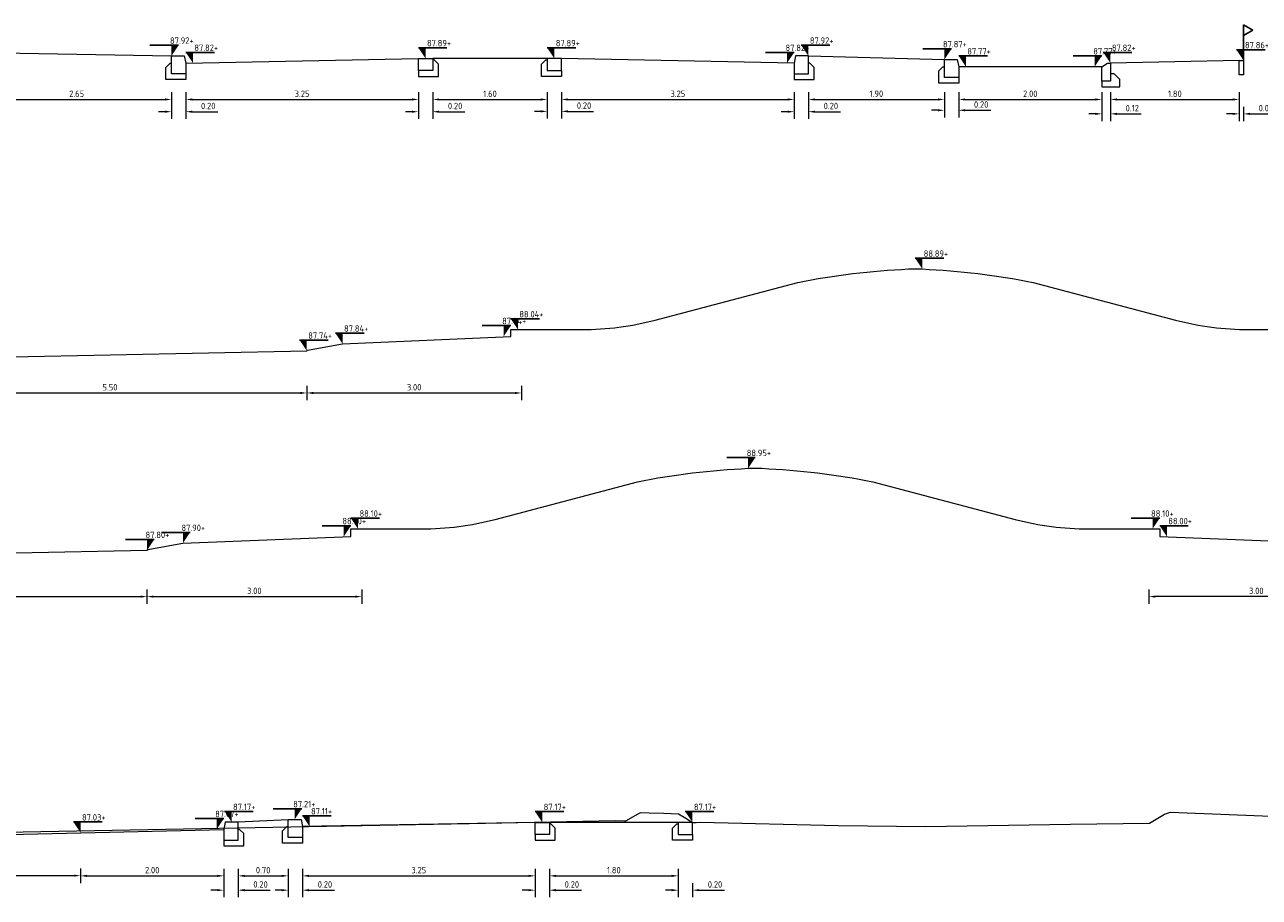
# Model space of a CAD drawing. Header units: metres. Extents: x 195696 to 514079, y 327475 to 328989.
# Tile 244 of 256: x 196697 to 196714, y 327535 to 327547. Entities that reach past the tile are written whole.
import ezdxf

# ---------------------------------------------------------------- set-up
doc = ezdxf.new("R2010")
doc.units = ezdxf.units.M
for name, color, linetype, lineweight in [('B-WE-OG-HOOGTELIJN-O', 252, 'Continuous', 18), ('B-WE-RI-M', 6, 'Continuous', 18), ('N-WE-RI-M', 6, 'Continuous', 18), ('X-XX-AL-CONSTRUCTIELIJN-GD', 7, 'Continuous', 25), ('X-XX-AL-DETAIL1-G', 7, 'Continuous', 18), ('X-XX-AL-PEILMAAT-SD', 7, 'Continuous', 25)]:
    doc.layers.add(name, color=color, linetype=linetype, lineweight=lineweight)
doc.styles.add('NLCS-ISO', font='NLCS-ISO.ttf')
doc.styles.add('NLCS-ISO-M50-T18', font='NLCS-ISO.ttf', dxfattribs={"height": 0.09})
doc.dimstyles.new('NLCS-M50-T18-PIJL_L2_H2', dxfattribs={"dimscale": 0.05, "dimtxt": 2.5, "dimasz": 1.8, "dimexe": 2, "dimexo": 2, "dimgap": 0.7, "dimtad": 1, "dimzin": 0, "dimdsep": 46, "dimtxsty": 'NLCS-ISO-M50-T18', "dimcen": 0, "dimdle": 2, "dimclrd": 256, "dimclre": 256, "dimclrt": 7, "dimazin": 0, "dimtfac": 1, "dimtdec": 3, "dimtofl": 0, "dimtmove": 0, "dimatfit": 3, "dimfxl": 2, "dimfxlon": 1, "dimtfillclr": 256, "dimtolj": 1, "dimtzin": 0, "dimlwd": -1, "dimlwe": -1, "dimarcsym": 0})

# ---------------------------------------------------------------- blocks, each defined once
blk = doc.blocks.new('*U424')
at = {"layer": 'X-XX-AL-DETAIL1-G'}
blk.add_lwpolyline([(-0.2, -0.1), (-0.2, -0.25), (0, -0.25), (0, 0), (-0.18, 0)], close=True, dxfattribs=at)
blk.add_lwpolyline([(-0.2, -0.25), (-0.2, -0.33), (0.08, -0.33), (0.08, -0.16), (0.02, -0.1), (0, -0.1)], dxfattribs=at)
blk = doc.blocks.new('*U63')
at = {"xscale": -1, "rotation": 6.67010446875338e-08}
blk.add_blockref('*U424', (-0.4, 0.09), dxfattribs=at)
blk = doc.blocks.new('SAL-PEILMAAT_INFRACAD_H01-SOD')
blk.add_line((-2, 3), (6, 3))
blk.add_solid([(-2, 3), (0, 3), (0, 0)])
at = {"style": 'NLCS-ISO'}
blk.add_attdef('...', (0.4, 3.4), '', height=1.8, dxfattribs=at)
blk = doc.blocks.new('*D278')
at = {"layer": 'defpoints', "color": 0, "transparency": 16777216}
for p in [(196697.638, 327535.609), (196693.638, 327535.364), (196697.638, 327535.009)]:
    blk.add_point(p, dxfattribs=at)
at = {"layer": 'N-WE-RI-M', "transparency": 16777216}
for p, q in [((196693.638, 327535.109), (196693.638, 327534.909)), ((196693.728, 327535.009), (196697.548, 327535.009)), ((196697.638, 327535.109), (196697.638, 327534.909))]:
    blk.add_line(p, q, dxfattribs=at)
for points in [[(196693.728, 327535.024), (196693.728, 327534.994), (196693.638, 327535.009)], [(196697.548, 327535.024), (196697.548, 327534.994), (196697.638, 327535.009)]]:
    blk.add_solid(points, dxfattribs=at)
at = {"layer": 'N-WE-RI-M', "color": 7, "transparency": 16777216, "insert": (196695.638, 327535.089), "char_height": 0.09, "attachment_point": 5, "style": 'NLCS-ISO-M50-T18'}
blk.add_mtext('\\A1;4.00', dxfattribs=at)
blk = doc.blocks.new('*D279')
at = {"layer": 'defpoints', "color": 0, "transparency": 16777216}
for p in [(196697.638, 327535.609), (196699.638, 327535.506), (196699.638, 327535.006)]:
    blk.add_point(p, dxfattribs=at)
at = {"layer": 'N-WE-RI-M', "transparency": 16777216}
for p, q in [((196697.638, 327535.106), (196697.638, 327534.906)), ((196697.728, 327535.006), (196699.548, 327535.006)), ((196699.638, 327535.106), (196699.638, 327534.906))]:
    blk.add_line(p, q, dxfattribs=at)
for points in [[(196697.728, 327535.021), (196697.728, 327534.991), (196697.638, 327535.006)], [(196699.548, 327535.021), (196699.548, 327534.991), (196699.638, 327535.006)]]:
    blk.add_solid(points, dxfattribs=at)
at = {"layer": 'N-WE-RI-M', "color": 7, "transparency": 16777216, "insert": (196698.638, 327535.086), "char_height": 0.09, "attachment_point": 5, "style": 'NLCS-ISO-M50-T18'}
blk.add_mtext('\\A1;2.00', dxfattribs=at)
blk = doc.blocks.new('*D280')
at = {"layer": 'defpoints', "color": 0, "transparency": 16777216}
for p in [(196699.838, 327535.506), (196700.538, 327535.544), (196700.538, 327535.006)]:
    blk.add_point(p, dxfattribs=at)
at = {"layer": 'N-WE-RI-M', "transparency": 16777216}
for p, q in [((196699.838, 327535.106), (196699.838, 327534.906)), ((196699.928, 327535.006), (196700.448, 327535.006)), ((196700.538, 327535.106), (196700.538, 327534.906))]:
    blk.add_line(p, q, dxfattribs=at)
for points in [[(196699.928, 327535.021), (196699.928, 327534.991), (196699.838, 327535.006)], [(196700.448, 327535.021), (196700.448, 327534.991), (196700.538, 327535.006)]]:
    blk.add_solid(points, dxfattribs=at)
at = {"layer": 'N-WE-RI-M', "color": 7, "transparency": 16777216, "insert": (196700.188, 327535.086), "char_height": 0.09, "attachment_point": 5, "style": 'NLCS-ISO-M50-T18'}
blk.add_mtext('\\A1;0.70', dxfattribs=at)
blk = doc.blocks.new('*D282')
at = {"layer": 'defpoints', "color": 0, "transparency": 16777216}
for p in [(196700.738, 327535.544), (196703.988, 327535.584), (196703.988, 327535.006)]:
    blk.add_point(p, dxfattribs=at)
at = {"layer": 'N-WE-RI-M', "transparency": 16777216}
for p, q in [((196700.738, 327535.106), (196700.738, 327534.906)), ((196700.828, 327535.006), (196703.898, 327535.006)), ((196703.988, 327535.106), (196703.988, 327534.906))]:
    blk.add_line(p, q, dxfattribs=at)
for points in [[(196700.828, 327535.021), (196700.828, 327534.991), (196700.738, 327535.006)], [(196703.898, 327535.021), (196703.898, 327534.991), (196703.988, 327535.006)]]:
    blk.add_solid(points, dxfattribs=at)
at = {"layer": 'N-WE-RI-M', "color": 7, "transparency": 16777216, "insert": (196702.363, 327535.086), "char_height": 0.09, "attachment_point": 5, "style": 'NLCS-ISO-M50-T18'}
blk.add_mtext('\\A1;3.25', dxfattribs=at)
blk = doc.blocks.new('*D283')
at = {"layer": 'defpoints', "color": 0, "transparency": 16777216}
for p in [(196704.188, 327535.584), (196705.988, 327535.584), (196705.988, 327535.006)]:
    blk.add_point(p, dxfattribs=at)
at = {"layer": 'N-WE-RI-M', "transparency": 16777216}
for p, q in [((196704.188, 327535.106), (196704.188, 327534.906)), ((196704.278, 327535.006), (196705.898, 327535.006)), ((196705.988, 327535.106), (196705.988, 327534.906))]:
    blk.add_line(p, q, dxfattribs=at)
for points in [[(196704.278, 327535.021), (196704.278, 327534.991), (196704.188, 327535.006)], [(196705.898, 327535.021), (196705.898, 327534.991), (196705.988, 327535.006)]]:
    blk.add_solid(points, dxfattribs=at)
at = {"layer": 'N-WE-RI-M', "color": 7, "transparency": 16777216, "insert": (196705.088, 327535.086), "char_height": 0.09, "attachment_point": 5, "style": 'NLCS-ISO-M50-T18'}
blk.add_mtext('\\A1;1.80', dxfattribs=at)
blk = doc.blocks.new('*D284')
at = {"layer": 'defpoints', "color": 0, "transparency": 16777216}
for p in [(196703.988, 327535.584), (196704.188, 327535.584), (196704.188, 327534.806)]:
    blk.add_point(p, dxfattribs=at)
at = {"layer": 'N-WE-RI-M', "transparency": 16777216}
for p, q in [((196703.898, 327534.806), (196703.808, 327534.806)), ((196703.988, 327534.906), (196703.988, 327534.706)), ((196704.188, 327534.906), (196704.188, 327534.706)), ((196704.278, 327534.806), (196704.636, 327534.806))]:
    blk.add_line(p, q, dxfattribs=at)
for points in [[(196703.898, 327534.821), (196703.898, 327534.791), (196703.988, 327534.806)], [(196704.278, 327534.821), (196704.278, 327534.791), (196704.188, 327534.806)]]:
    blk.add_solid(points, dxfattribs=at)
at = {"layer": 'N-WE-RI-M', "color": 7, "transparency": 16777216, "insert": (196704.502, 327534.886), "char_height": 0.09, "attachment_point": 5, "style": 'NLCS-ISO-M50-T18'}
blk.add_mtext('\\A1;0.20', dxfattribs=at)
blk = doc.blocks.new('*D285')
at = {"layer": 'defpoints', "color": 0, "transparency": 16777216}
for p in [(196705.988, 327535.584), (196706.188, 327535.584), (196706.188, 327534.806)]:
    blk.add_point(p, dxfattribs=at)
at = {"layer": 'N-WE-RI-M', "transparency": 16777216}
for p, q in [((196705.898, 327534.806), (196705.808, 327534.806)), ((196705.988, 327534.906), (196705.988, 327534.706)), ((196706.188, 327534.906), (196706.188, 327534.706)), ((196706.278, 327534.806), (196706.636, 327534.806))]:
    blk.add_line(p, q, dxfattribs=at)
for points in [[(196705.898, 327534.821), (196705.898, 327534.791), (196705.988, 327534.806)], [(196706.278, 327534.821), (196706.278, 327534.791), (196706.188, 327534.806)]]:
    blk.add_solid(points, dxfattribs=at)
at = {"layer": 'N-WE-RI-M', "color": 7, "transparency": 16777216, "insert": (196706.502, 327534.886), "char_height": 0.09, "attachment_point": 5, "style": 'NLCS-ISO-M50-T18'}
blk.add_mtext('\\A1;0.20', dxfattribs=at)
blk = doc.blocks.new('*D286')
at = {"layer": 'defpoints', "color": 0, "transparency": 16777216}
for p in [(196700.538, 327535.544), (196700.738, 327535.544), (196700.738, 327534.806)]:
    blk.add_point(p, dxfattribs=at)
at = {"layer": 'N-WE-RI-M', "transparency": 16777216}
for p, q in [((196700.448, 327534.806), (196700.358, 327534.806)), ((196700.538, 327534.906), (196700.538, 327534.706)), ((196700.738, 327534.906), (196700.738, 327534.706)), ((196700.828, 327534.806), (196701.186, 327534.806))]:
    blk.add_line(p, q, dxfattribs=at)
for points in [[(196700.448, 327534.821), (196700.448, 327534.791), (196700.538, 327534.806)], [(196700.828, 327534.821), (196700.828, 327534.791), (196700.738, 327534.806)]]:
    blk.add_solid(points, dxfattribs=at)
at = {"layer": 'N-WE-RI-M', "color": 7, "transparency": 16777216, "insert": (196701.052, 327534.886), "char_height": 0.09, "attachment_point": 5, "style": 'NLCS-ISO-M50-T18'}
blk.add_mtext('\\A1;0.20', dxfattribs=at)
blk = doc.blocks.new('*D287')
at = {"layer": 'defpoints', "color": 0, "transparency": 16777216}
for p in [(196699.638, 327535.506), (196699.838, 327535.506), (196699.838, 327534.806)]:
    blk.add_point(p, dxfattribs=at)
at = {"layer": 'N-WE-RI-M', "transparency": 16777216}
for p, q in [((196699.548, 327534.806), (196699.458, 327534.806)), ((196699.638, 327534.906), (196699.638, 327534.706)), ((196699.838, 327534.906), (196699.838, 327534.706)), ((196699.928, 327534.806), (196700.286, 327534.806))]:
    blk.add_line(p, q, dxfattribs=at)
for points in [[(196699.548, 327534.821), (196699.548, 327534.791), (196699.638, 327534.806)], [(196699.928, 327534.821), (196699.928, 327534.791), (196699.838, 327534.806)]]:
    blk.add_solid(points, dxfattribs=at)
at = {"layer": 'N-WE-RI-M', "color": 7, "transparency": 16777216, "insert": (196700.152, 327534.886), "char_height": 0.09, "attachment_point": 5, "style": 'NLCS-ISO-M50-T18'}
blk.add_mtext('\\A1;0.20', dxfattribs=at)
blk = doc.blocks.new('*U223')
at = {"flags": 128}
blk.add_lwpolyline([(0.04, 0), (0, 0), (0, -0.25), (0.12, -0.25), (0.12, -0.05)], close=True, dxfattribs=at)
blk.add_lwpolyline([(0.12, -0.25), (0.12, -0.33), (-0.13, -0.33), (-0.13, -0.23), (-0.05, -0.15), (0, -0.15), (0, -0.25), (0.12, -0.25)], dxfattribs=at)
blk = doc.blocks.new('*D321')
at = {"layer": 'B-WE-RI-M', "transparency": 16777216}
for p, q in [((196699.107, 327545.957), (196699.107, 327545.757)), ((196699.197, 327545.857), (196702.267, 327545.857)), ((196702.357, 327545.957), (196702.357, 327545.757))]:
    blk.add_line(p, q, dxfattribs=at)
for points in [[(196699.197, 327545.872), (196699.197, 327545.842), (196699.107, 327545.857)], [(196702.267, 327545.872), (196702.267, 327545.842), (196702.357, 327545.857)]]:
    blk.add_solid(points, dxfattribs=at)
at = {"layer": 'defpoints', "color": 0, "transparency": 16777216}
for p in [(196699.107, 327546.215), (196702.357, 327546.26), (196702.357, 327545.857)]:
    blk.add_point(p, dxfattribs=at)
at = {"layer": 'B-WE-RI-M', "color": 7, "transparency": 16777216, "insert": (196700.732, 327545.937), "char_height": 0.09, "attachment_point": 5, "style": 'NLCS-ISO-M50-T18'}
blk.add_mtext('\\A1;3.25', dxfattribs=at)
blk = doc.blocks.new('*D322')
at = {"layer": 'B-WE-RI-M', "transparency": 16777216}
for p, q in [((196702.557, 327545.957), (196702.557, 327545.757)), ((196702.647, 327545.857), (196704.068, 327545.857)), ((196704.158, 327545.957), (196704.158, 327545.757))]:
    blk.add_line(p, q, dxfattribs=at)
for points in [[(196702.647, 327545.872), (196702.647, 327545.842), (196702.557, 327545.857)], [(196704.068, 327545.872), (196704.068, 327545.842), (196704.158, 327545.857)]]:
    blk.add_solid(points, dxfattribs=at)
at = {"layer": 'defpoints', "color": 0, "transparency": 16777216}
for p in [(196702.557, 327546.26), (196704.158, 327546.26), (196704.158, 327545.857)]:
    blk.add_point(p, dxfattribs=at)
at = {"layer": 'B-WE-RI-M', "color": 7, "transparency": 16777216, "insert": (196703.358, 327545.937), "char_height": 0.09, "attachment_point": 5, "style": 'NLCS-ISO-M50-T18'}
blk.add_mtext('\\A1;1.60', dxfattribs=at)
blk = doc.blocks.new('*D317')
at = {"layer": 'B-WE-RI-M', "transparency": 16777216}
for p, q in [((196704.358, 327545.957), (196704.358, 327545.757)), ((196704.448, 327545.857), (196707.517, 327545.857)), ((196707.607, 327545.957), (196707.607, 327545.757))]:
    blk.add_line(p, q, dxfattribs=at)
for points in [[(196704.448, 327545.872), (196704.448, 327545.842), (196704.358, 327545.857)], [(196707.517, 327545.872), (196707.517, 327545.842), (196707.607, 327545.857)]]:
    blk.add_solid(points, dxfattribs=at)
at = {"layer": 'defpoints', "color": 0, "transparency": 16777216}
for p in [(196704.358, 327546.26), (196707.607, 327546.215), (196707.607, 327545.857)]:
    blk.add_point(p, dxfattribs=at)
at = {"layer": 'B-WE-RI-M', "color": 7, "transparency": 16777216, "insert": (196705.983, 327545.937), "char_height": 0.09, "attachment_point": 5, "style": 'NLCS-ISO-M50-T18'}
blk.add_mtext('\\A1;3.25', dxfattribs=at)
blk = doc.blocks.new('*D318')
at = {"layer": 'B-WE-RI-M', "transparency": 16777216}
for p, q in [((196707.807, 327545.957), (196707.807, 327545.757)), ((196707.897, 327545.857), (196709.617, 327545.857)), ((196709.707, 327545.957), (196709.707, 327545.757))]:
    blk.add_line(p, q, dxfattribs=at)
for points in [[(196707.897, 327545.872), (196707.897, 327545.842), (196707.807, 327545.857)], [(196709.617, 327545.872), (196709.617, 327545.842), (196709.707, 327545.857)]]:
    blk.add_solid(points, dxfattribs=at)
at = {"layer": 'defpoints', "color": 0, "transparency": 16777216}
for p in [(196707.807, 327546.215), (196709.707, 327546.165), (196709.707, 327545.857)]:
    blk.add_point(p, dxfattribs=at)
at = {"layer": 'B-WE-RI-M', "color": 7, "transparency": 16777216, "insert": (196708.757, 327545.937), "char_height": 0.09, "attachment_point": 5, "style": 'NLCS-ISO-M50-T18'}
blk.add_mtext('\\A1;1.90', dxfattribs=at)
blk = doc.blocks.new('*D319')
at = {"layer": 'B-WE-RI-M', "transparency": 16777216}
for p, q in [((196709.907, 327545.957), (196709.907, 327545.757)), ((196709.997, 327545.857), (196711.817, 327545.857)), ((196711.907, 327545.957), (196711.907, 327545.757))]:
    blk.add_line(p, q, dxfattribs=at)
for points in [[(196709.997, 327545.872), (196709.997, 327545.842), (196709.907, 327545.857)], [(196711.817, 327545.872), (196711.817, 327545.842), (196711.907, 327545.857)]]:
    blk.add_solid(points, dxfattribs=at)
at = {"layer": 'defpoints', "color": 0, "transparency": 16777216}
for p in [(196709.907, 327546.165), (196711.907, 327546.115), (196711.907, 327545.857)]:
    blk.add_point(p, dxfattribs=at)
at = {"layer": 'B-WE-RI-M', "color": 7, "transparency": 16777216, "insert": (196710.907, 327545.937), "char_height": 0.09, "attachment_point": 5, "style": 'NLCS-ISO-M50-T18'}
blk.add_mtext('\\A1;2.00', dxfattribs=at)
blk = doc.blocks.new('*D320')
at = {"layer": 'B-WE-RI-M', "transparency": 16777216}
for p, q in [((196712.027, 327545.957), (196712.027, 327545.757)), ((196712.117, 327545.857), (196713.737, 327545.857)), ((196713.827, 327545.957), (196713.827, 327545.757))]:
    blk.add_line(p, q, dxfattribs=at)
for points in [[(196712.117, 327545.872), (196712.117, 327545.842), (196712.027, 327545.857)], [(196713.737, 327545.872), (196713.737, 327545.842), (196713.827, 327545.857)]]:
    blk.add_solid(points, dxfattribs=at)
at = {"layer": 'defpoints', "color": 0, "transparency": 16777216}
for p in [(196713.827, 327546.201), (196712.027, 327546.115), (196713.827, 327545.857)]:
    blk.add_point(p, dxfattribs=at)
at = {"layer": 'B-WE-RI-M', "color": 7, "transparency": 16777216, "insert": (196712.927, 327545.937), "char_height": 0.09, "attachment_point": 5, "style": 'NLCS-ISO-M50-T18'}
blk.add_mtext('\\A1;1.80', dxfattribs=at)
blk = doc.blocks.new('*D316')
at = {"layer": 'defpoints', "color": 0, "transparency": 16777216}
for p in [(196713.827, 327546.201), (196713.887, 327546.201), (196713.887, 327545.656)]:
    blk.add_point(p, dxfattribs=at)
at = {"layer": 'N-WE-RI-M', "transparency": 16777216}
for p, q in [((196713.737, 327545.656), (196713.647, 327545.656)), ((196713.827, 327545.756), (196713.827, 327545.556)), ((196713.887, 327545.756), (196713.887, 327545.556)), ((196713.977, 327545.656), (196714.335, 327545.656))]:
    blk.add_line(p, q, dxfattribs=at)
for points in [[(196713.737, 327545.671), (196713.737, 327545.641), (196713.827, 327545.656)], [(196713.977, 327545.671), (196713.977, 327545.641), (196713.887, 327545.656)]]:
    blk.add_solid(points, dxfattribs=at)
at = {"layer": 'N-WE-RI-M', "color": 7, "transparency": 16777216, "insert": (196714.201, 327545.736), "char_height": 0.09, "attachment_point": 5, "style": 'NLCS-ISO-M50-T18'}
blk.add_mtext('\\A1;0.06', dxfattribs=at)
blk = doc.blocks.new('*D328')
at = {"layer": 'defpoints', "color": 0, "transparency": 16777216}
for p in [(196711.907, 327546.115), (196712.027, 327546.115), (196712.027, 327545.656)]:
    blk.add_point(p, dxfattribs=at)
at = {"layer": 'N-WE-RI-M', "transparency": 16777216}
for p, q in [((196711.817, 327545.656), (196711.727, 327545.656)), ((196711.907, 327545.756), (196711.907, 327545.556)), ((196712.027, 327545.756), (196712.027, 327545.556)), ((196712.117, 327545.656), (196712.457, 327545.656))]:
    blk.add_line(p, q, dxfattribs=at)
for points in [[(196711.817, 327545.671), (196711.817, 327545.641), (196711.907, 327545.656)], [(196712.117, 327545.671), (196712.117, 327545.641), (196712.027, 327545.656)]]:
    blk.add_solid(points, dxfattribs=at)
at = {"layer": 'N-WE-RI-M', "color": 7, "transparency": 16777216, "insert": (196712.332, 327545.736), "char_height": 0.09, "attachment_point": 5, "style": 'NLCS-ISO-M50-T18'}
blk.add_mtext('\\A1;0.12', dxfattribs=at)
blk = doc.blocks.new('*D327')
at = {"layer": 'defpoints', "color": 0, "transparency": 16777216}
for p in [(196709.707, 327546.165), (196709.907, 327546.165), (196709.907, 327545.706)]:
    blk.add_point(p, dxfattribs=at)
at = {"layer": 'N-WE-RI-M', "transparency": 16777216}
for p, q in [((196709.617, 327545.706), (196709.527, 327545.706)), ((196709.707, 327545.806), (196709.707, 327545.606)), ((196709.907, 327545.806), (196709.907, 327545.606)), ((196709.997, 327545.706), (196710.355, 327545.706))]:
    blk.add_line(p, q, dxfattribs=at)
for points in [[(196709.617, 327545.721), (196709.617, 327545.691), (196709.707, 327545.706)], [(196709.997, 327545.721), (196709.997, 327545.691), (196709.907, 327545.706)]]:
    blk.add_solid(points, dxfattribs=at)
at = {"layer": 'N-WE-RI-M', "color": 7, "transparency": 16777216, "insert": (196710.221, 327545.786), "char_height": 0.09, "attachment_point": 5, "style": 'NLCS-ISO-M50-T18'}
blk.add_mtext('\\A1;0.20', dxfattribs=at)
blk = doc.blocks.new('*D325')
at = {"layer": 'defpoints', "color": 0, "transparency": 16777216}
for p in [(196707.607, 327546.215), (196707.807, 327546.215), (196707.807, 327545.686)]:
    blk.add_point(p, dxfattribs=at)
at = {"layer": 'N-WE-RI-M', "transparency": 16777216}
for p, q in [((196707.517, 327545.686), (196707.427, 327545.686)), ((196707.607, 327545.786), (196707.607, 327545.586)), ((196707.807, 327545.786), (196707.807, 327545.586)), ((196707.897, 327545.686), (196708.255, 327545.686))]:
    blk.add_line(p, q, dxfattribs=at)
for points in [[(196707.517, 327545.701), (196707.517, 327545.671), (196707.607, 327545.686)], [(196707.897, 327545.701), (196707.897, 327545.671), (196707.807, 327545.686)]]:
    blk.add_solid(points, dxfattribs=at)
at = {"layer": 'N-WE-RI-M', "color": 7, "transparency": 16777216, "insert": (196708.121, 327545.766), "char_height": 0.09, "attachment_point": 5, "style": 'NLCS-ISO-M50-T18'}
blk.add_mtext('\\A1;0.20', dxfattribs=at)
blk = doc.blocks.new('*D326')
at = {"layer": 'defpoints', "color": 0, "transparency": 16777216}
for p in [(196704.158, 327546.28), (196704.358, 327546.28), (196704.358, 327545.691)]:
    blk.add_point(p, dxfattribs=at)
at = {"layer": 'N-WE-RI-M', "transparency": 16777216}
for p, q in [((196704.068, 327545.691), (196703.978, 327545.691)), ((196704.158, 327545.791), (196704.158, 327545.591)), ((196704.358, 327545.791), (196704.358, 327545.591)), ((196704.448, 327545.691), (196704.806, 327545.691))]:
    blk.add_line(p, q, dxfattribs=at)
for points in [[(196704.068, 327545.706), (196704.068, 327545.676), (196704.158, 327545.691)], [(196704.448, 327545.706), (196704.448, 327545.676), (196704.358, 327545.691)]]:
    blk.add_solid(points, dxfattribs=at)
at = {"layer": 'N-WE-RI-M', "color": 7, "transparency": 16777216, "insert": (196704.672, 327545.771), "char_height": 0.09, "attachment_point": 5, "style": 'NLCS-ISO-M50-T18'}
blk.add_mtext('\\A1;0.20', dxfattribs=at)
blk = doc.blocks.new('*D324')
at = {"layer": 'defpoints', "color": 0, "transparency": 16777216}
for p in [(196702.357, 327546.26), (196702.557, 327546.26), (196702.557, 327545.686)]:
    blk.add_point(p, dxfattribs=at)
at = {"layer": 'N-WE-RI-M', "transparency": 16777216}
for p, q in [((196702.267, 327545.686), (196702.177, 327545.686)), ((196702.357, 327545.786), (196702.357, 327545.586)), ((196702.557, 327545.786), (196702.557, 327545.586)), ((196702.647, 327545.686), (196703.005, 327545.686))]:
    blk.add_line(p, q, dxfattribs=at)
for points in [[(196702.267, 327545.701), (196702.267, 327545.671), (196702.357, 327545.686)], [(196702.647, 327545.701), (196702.647, 327545.671), (196702.557, 327545.686)]]:
    blk.add_solid(points, dxfattribs=at)
at = {"layer": 'N-WE-RI-M', "color": 7, "transparency": 16777216, "insert": (196702.871, 327545.766), "char_height": 0.09, "attachment_point": 5, "style": 'NLCS-ISO-M50-T18'}
blk.add_mtext('\\A1;0.20', dxfattribs=at)
blk = doc.blocks.new('*D323')
at = {"layer": 'defpoints', "color": 0, "transparency": 16777216}
for p in [(196698.907, 327546.215), (196699.107, 327546.215), (196699.107, 327545.686)]:
    blk.add_point(p, dxfattribs=at)
at = {"layer": 'N-WE-RI-M', "transparency": 16777216}
for p, q in [((196698.817, 327545.686), (196698.727, 327545.686)), ((196698.907, 327545.786), (196698.907, 327545.586)), ((196699.107, 327545.786), (196699.107, 327545.586)), ((196699.197, 327545.686), (196699.555, 327545.686))]:
    blk.add_line(p, q, dxfattribs=at)
for points in [[(196698.817, 327545.701), (196698.817, 327545.671), (196698.907, 327545.686)], [(196699.197, 327545.701), (196699.197, 327545.671), (196699.107, 327545.686)]]:
    blk.add_solid(points, dxfattribs=at)
at = {"layer": 'N-WE-RI-M', "color": 7, "transparency": 16777216, "insert": (196699.421, 327545.766), "char_height": 0.09, "attachment_point": 5, "style": 'NLCS-ISO-M50-T18'}
blk.add_mtext('\\A1;0.20', dxfattribs=at)
blk = doc.blocks.new('*D329')
at = {"layer": 'defpoints', "color": 0, "transparency": 16777216}
for p in [(196696.257, 327546.295), (196698.907, 327546.215), (196698.907, 327545.857)]:
    blk.add_point(p, dxfattribs=at)
at = {"layer": 'N-WE-RI-M', "transparency": 16777216}
for p, q in [((196696.257, 327545.957), (196696.257, 327545.757)), ((196696.347, 327545.857), (196698.817, 327545.857)), ((196698.907, 327545.957), (196698.907, 327545.757))]:
    blk.add_line(p, q, dxfattribs=at)
for points in [[(196696.347, 327545.872), (196696.347, 327545.842), (196696.257, 327545.857)], [(196698.817, 327545.872), (196698.817, 327545.842), (196698.907, 327545.857)]]:
    blk.add_solid(points, dxfattribs=at)
at = {"layer": 'N-WE-RI-M', "color": 7, "transparency": 16777216, "insert": (196697.582, 327545.937), "char_height": 0.09, "attachment_point": 5, "style": 'NLCS-ISO-M50-T18'}
blk.add_mtext('\\A1;2.65', dxfattribs=at)
blk = doc.blocks.new('*D341')
at = {"layer": 'defpoints', "color": 0, "transparency": 16777216}
for p in [(196700.798, 327542.223), (196695.298, 327542.007), (196700.798, 327541.755)]:
    blk.add_point(p, dxfattribs=at)
at = {"layer": 'N-WE-RI-M', "transparency": 16777216}
for p, q in [((196695.298, 327541.855), (196695.298, 327541.655)), ((196700.798, 327541.855), (196700.798, 327541.655)), ((196695.388, 327541.755), (196700.708, 327541.755))]:
    blk.add_line(p, q, dxfattribs=at)
for points in [[(196695.388, 327541.77), (196695.388, 327541.74), (196695.298, 327541.755)], [(196700.708, 327541.77), (196700.708, 327541.74), (196700.798, 327541.755)]]:
    blk.add_solid(points, dxfattribs=at)
at = {"layer": 'N-WE-RI-M', "color": 7, "transparency": 16777216, "insert": (196698.048, 327541.835), "char_height": 0.09, "attachment_point": 5, "style": 'NLCS-ISO-M50-T18'}
blk.add_mtext('\\A1;5.50', dxfattribs=at)
blk = doc.blocks.new('*D342')
at = {"layer": 'defpoints', "color": 0, "transparency": 16777216}
for p in [(196700.798, 327542.223), (196703.798, 327542.223), (196703.798, 327541.755)]:
    blk.add_point(p, dxfattribs=at)
at = {"layer": 'N-WE-RI-M', "transparency": 16777216}
for p, q in [((196700.798, 327541.855), (196700.798, 327541.655)), ((196703.798, 327541.855), (196703.798, 327541.655)), ((196700.888, 327541.755), (196703.708, 327541.755))]:
    blk.add_line(p, q, dxfattribs=at)
for points in [[(196700.888, 327541.77), (196700.888, 327541.74), (196700.798, 327541.755)], [(196703.708, 327541.77), (196703.708, 327541.74), (196703.798, 327541.755)]]:
    blk.add_solid(points, dxfattribs=at)
at = {"layer": 'N-WE-RI-M', "color": 7, "transparency": 16777216, "insert": (196702.298, 327541.835), "char_height": 0.09, "attachment_point": 5, "style": 'NLCS-ISO-M50-T18'}
blk.add_mtext('\\A1;3.00', dxfattribs=at)
blk = doc.blocks.new('*D346')
at = {"layer": 'defpoints', "color": 0, "transparency": 16777216}
for p in [(196712.565, 327539.436), (196715.565, 327539.436), (196712.565, 327538.909)]:
    blk.add_point(p, dxfattribs=at)
at = {"layer": 'N-WE-RI-M', "transparency": 16777216}
for p, q in [((196712.565, 327539.009), (196712.565, 327538.809)), ((196715.475, 327538.909), (196712.655, 327538.909)), ((196715.565, 327539.009), (196715.565, 327538.809))]:
    blk.add_line(p, q, dxfattribs=at)
for points in [[(196712.655, 327538.924), (196712.655, 327538.894), (196712.565, 327538.909)], [(196715.475, 327538.924), (196715.475, 327538.894), (196715.565, 327538.909)]]:
    blk.add_solid(points, dxfattribs=at)
at = {"layer": 'N-WE-RI-M', "color": 7, "transparency": 16777216, "insert": (196714.065, 327538.989), "char_height": 0.09, "attachment_point": 5, "style": 'NLCS-ISO-M50-T18'}
blk.add_mtext('\\A1;3.00', dxfattribs=at)
blk = doc.blocks.new('*D347')
at = {"layer": 'defpoints', "color": 0, "transparency": 16777216}
for p in [(196698.565, 327539.436), (196693.065, 327539.326), (196698.565, 327538.909)]:
    blk.add_point(p, dxfattribs=at)
at = {"layer": 'N-WE-RI-M', "transparency": 16777216}
for p, q in [((196693.065, 327539.009), (196693.065, 327538.809)), ((196693.155, 327538.909), (196698.475, 327538.909)), ((196698.565, 327539.009), (196698.565, 327538.809))]:
    blk.add_line(p, q, dxfattribs=at)
for points in [[(196693.155, 327538.924), (196693.155, 327538.894), (196693.065, 327538.909)], [(196698.475, 327538.924), (196698.475, 327538.894), (196698.565, 327538.909)]]:
    blk.add_solid(points, dxfattribs=at)
at = {"layer": 'N-WE-RI-M', "color": 7, "transparency": 16777216, "insert": (196695.815, 327538.989), "char_height": 0.09, "attachment_point": 5, "style": 'NLCS-ISO-M50-T18'}
blk.add_mtext('\\A1;5.50', dxfattribs=at)
blk = doc.blocks.new('*D348')
at = {"layer": 'defpoints', "color": 0, "transparency": 16777216}
for p in [(196698.565, 327539.436), (196701.565, 327539.436), (196701.565, 327538.909)]:
    blk.add_point(p, dxfattribs=at)
at = {"layer": 'N-WE-RI-M', "transparency": 16777216}
for p, q in [((196698.565, 327539.009), (196698.565, 327538.809)), ((196698.655, 327538.909), (196701.475, 327538.909)), ((196701.565, 327539.009), (196701.565, 327538.809))]:
    blk.add_line(p, q, dxfattribs=at)
for points in [[(196698.655, 327538.924), (196698.655, 327538.894), (196698.565, 327538.909)], [(196701.475, 327538.924), (196701.475, 327538.894), (196701.565, 327538.909)]]:
    blk.add_solid(points, dxfattribs=at)
at = {"layer": 'N-WE-RI-M', "color": 7, "transparency": 16777216, "insert": (196700.065, 327538.989), "char_height": 0.09, "attachment_point": 5, "style": 'NLCS-ISO-M50-T18'}
blk.add_mtext('\\A1;3.00', dxfattribs=at)

msp = doc.modelspace()

# ---------------------------------------------------------------- linework, layer by layer
at = {"layer": 'B-WE-OG-HOOGTELIJN-O'}
msp.add_lwpolyline([(196696.079, 327535.609), (196703.068, 327535.739), (196705.112, 327535.778), (196705.235, 327535.776), (196705.254, 327535.776), (196705.428, 327535.874), (196705.46, 327535.89), (196705.581, 327535.888), (196705.786, 327535.88), (196705.99, 327535.872), (196706.096, 327535.814), (196706.188, 327535.754), (196706.237, 327535.754), (196706.298, 327535.756), (196708.222, 327535.712), (196709.448, 327535.695), (196711.468, 327535.728), (196712.572, 327535.744), (196712.782, 327535.867), (196712.865, 327535.897), (196714.62, 327535.825)], dxfattribs=at)
at = {"layer": 'X-XX-AL-CONSTRUCTIELIJN-GD'}
for points in [[(196713.887, 327546.402), (196713.887, 327546.902)], [(196714.017, 327546.827), (196713.887, 327546.902)], [(196714.017, 327546.827), (196713.887, 327546.752)]]:
    msp.add_lwpolyline(points, dxfattribs=at)
at = {"layer": 'X-XX-AL-DETAIL1-G', "flags": 128}
for points in [[(196696.257, 327546.515), (196698.907, 327546.465)], [(196699.107, 327546.364), (196702.357, 327546.43)], [(196702.357, 327546.26), (196702.357, 327546.18), (196702.637, 327546.18), (196702.637, 327546.35), (196702.577, 327546.41), (196702.557, 327546.41)], [(196704.157, 327546.43), (196702.557, 327546.43)], [(196704.357, 327546.26), (196704.357, 327546.18), (196704.077, 327546.18), (196704.077, 327546.35), (196704.137, 327546.41), (196704.157, 327546.41)], [(196707.607, 327546.364), (196704.357, 327546.43)], [(196707.807, 327546.465), (196709.707, 327546.415)], [(196713.827, 327546.401), (196712.027, 327546.365)], [(196713.827, 327546.401), (196713.887, 327546.401), (196713.887, 327546.201), (196713.827, 327546.201), (196713.827, 327546.401)], [(196711.907, 327546.315), (196709.907, 327546.315)], [(196695.298, 327542.233), (196700.798, 327542.343)], [(196693.065, 327539.446), (196698.565, 327539.556)], [(196693.638, 327535.514), (196699.638, 327535.656)], [(196700.538, 327535.791), (196699.838, 327535.756)], [(196703.988, 327535.754), (196700.738, 327535.694)], [(196703.988, 327535.584), (196703.988, 327535.504), (196704.268, 327535.504), (196704.268, 327535.674), (196704.208, 327535.734), (196704.188, 327535.734)], [(196705.988, 327535.754), (196704.188, 327535.754)], [(196706.188, 327535.584), (196706.188, 327535.504), (196705.908, 327535.504), (196705.908, 327535.674), (196705.968, 327535.734), (196705.988, 327535.734)]]:
    msp.add_lwpolyline(points, dxfattribs=at)
for points in [[(196702.557, 327546.26), (196702.357, 327546.26), (196702.357, 327546.43), (196702.557, 327546.43)], [(196704.157, 327546.26), (196704.357, 327546.26), (196704.357, 327546.43), (196704.157, 327546.43)], [(196704.188, 327535.584), (196703.988, 327535.584), (196703.988, 327535.754), (196704.188, 327535.754)], [(196705.988, 327535.584), (196706.188, 327535.584), (196706.188, 327535.754), (196705.988, 327535.754)]]:
    msp.add_lwpolyline(points, close=True, dxfattribs=at)
for points in [[(196700.798, 327542.343), (196700.807, 327542.354), (196701.299, 327542.441), (196703.648, 327542.546), (196703.648, 327542.641), (196704.644, 327542.641, 0.064789), (196705.668, 327542.774), (196707.657, 327543.301, -0.036277), (196709.205, 327543.488, -0.024125), (196709.398, 327543.488, -0.036277), (196710.946, 327543.301), (196712.935, 327542.774, 0.064789), (196713.959, 327542.641), (196714.948, 327542.641), (196714.948, 327542.546), (196717.296, 327542.441), (196717.788, 327542.354), (196717.798, 327542.343)], [(196698.565, 327539.556), (196698.575, 327539.568), (196699.067, 327539.655), (196701.415, 327539.75), (196701.415, 327539.855), (196702.404, 327539.855, 0.064789), (196703.428, 327539.988), (196705.417, 327540.515, -0.036277), (196706.965, 327540.702, -0.024125), (196707.158, 327540.702, -0.036277), (196708.706, 327540.515), (196710.695, 327539.988, 0.064789), (196711.719, 327539.855), (196712.715, 327539.855), (196712.715, 327539.75), (196715.064, 327539.655), (196715.556, 327539.568), (196715.565, 327539.556)]]:
    msp.add_lwpolyline(points, format="xyb", dxfattribs=at)

# ---------------------------------------------------------------- block references
at = {"layer": 'X-XX-AL-DETAIL1-G'}
for p in [(196699.307, 327546.375), (196710.107, 327546.325), (196700.938, 327535.704)]:
    msp.add_blockref('*U63', p, dxfattribs=at)
at = {"layer": 'X-XX-AL-DETAIL1-G', "xscale": -1}
for name, p in [('*U63', (196707.407, 327546.375)), ('*U223', (196712.027, 327546.365)), ('*U63', (196699.438, 327535.666))]:
    msp.add_blockref(name, p, dxfattribs=at)
at = {"layer": 'X-XX-AL-PEILMAAT-SD'}
ref = msp.add_blockref('SAL-PEILMAAT_INFRACAD_H01-SOD', (196698.907, 327546.465), dxfattribs=dict(at, xscale=-0.05, yscale=0.05, zscale=0.05))
ref.add_attrib('...', '87.92+', (196698.887, 327546.635), dxfattribs={"layer": '0', "height": 0.09, "style": 'NLCS-ISO'})
at = {"layer": 'X-XX-AL-PEILMAAT-SD', "xscale": 0.05, "yscale": 0.05, "zscale": 0.05}
for p, values in [((196702.457, 327546.43), {'...': '87.89+'}), ((196704.257, 327546.43), {'...': '87.89+'}), ((196707.807, 327546.465), {'...': '87.92+'}), ((196699.207, 327546.365), {'...': '87.82+'}), ((196710.007, 327546.315), {'...': '87.77+'}), ((196712.027, 327546.365), {'...': '87.82+'}), ((196713.887, 327546.402), {'...': '87.86+'}), ((196709.398, 327543.488), {'...': '88.89+'}), ((196703.748, 327542.641), {'...': '88.04+'}), ((196701.299, 327542.441), {'...': '87.84+'}), ((196700.798, 327542.343), {'...': '87.74+'}), ((196701.515, 327539.855), {'...': '88.10+'}), ((196712.815, 327539.75), {'...': '88.00+'}), ((196699.748, 327535.756), {'...': '87.17+'}), ((196704.088, 327535.754), {'...': '87.17+'}), ((196706.187, 327535.754), {'...': '87.17+'}), ((196697.638, 327535.609), {'...': '87.03+'}), ((196700.838, 327535.694), {'...': '87.11+'})]:
    msp.add_blockref('SAL-PEILMAAT_INFRACAD_H01-SOD', p, dxfattribs=at).add_auto_attribs(values)
at = {"layer": 'X-XX-AL-PEILMAAT-SD'}
ref = msp.add_blockref('SAL-PEILMAAT_INFRACAD_H01-SOD', (196709.707, 327546.415), dxfattribs=dict(at, xscale=-0.05, yscale=0.05, zscale=0.05))
ref.add_attrib('...', '87.87+', (196709.687, 327546.585), dxfattribs={"layer": '0', "height": 0.09, "style": 'NLCS-ISO'})
ref = msp.add_blockref('SAL-PEILMAAT_INFRACAD_H01-SOD', (196707.507, 327546.364), dxfattribs=dict(at, xscale=-0.05, yscale=0.05, zscale=0.05))
ref.add_attrib('...', '87.82+', (196707.487, 327546.534), dxfattribs={"layer": '0', "height": 0.09, "style": 'NLCS-ISO'})
ref = msp.add_blockref('SAL-PEILMAAT_INFRACAD_H01-SOD', (196711.807, 327546.315), dxfattribs=dict(at, xscale=-0.05, yscale=0.05, zscale=0.05))
ref.add_attrib('...', '87.77+', (196711.787, 327546.485), dxfattribs={"layer": '0', "height": 0.09, "style": 'NLCS-ISO'})
ref = msp.add_blockref('SAL-PEILMAAT_INFRACAD_H01-SOD', (196703.548, 327542.546), dxfattribs=dict(at, xscale=-0.05, yscale=0.05, zscale=0.05))
ref.add_attrib('...', '87.94+', (196703.528, 327542.716), dxfattribs={"layer": '0', "height": 0.09, "style": 'NLCS-ISO'})
ref = msp.add_blockref('SAL-PEILMAAT_INFRACAD_H01-SOD', (196706.965, 327540.702), dxfattribs=dict(at, xscale=-0.05, yscale=0.05, zscale=0.05))
ref.add_attrib('...', '88.95+', (196706.945, 327540.872), dxfattribs={"layer": '0', "height": 0.09, "style": 'NLCS-ISO'})
ref = msp.add_blockref('SAL-PEILMAAT_INFRACAD_H01-SOD', (196712.615, 327539.855), dxfattribs=dict(at, xscale=-0.05, yscale=0.05, zscale=0.05))
ref.add_attrib('...', '88.10+', (196712.595, 327540.025), dxfattribs={"layer": '0', "height": 0.09, "style": 'NLCS-ISO'})
ref = msp.add_blockref('SAL-PEILMAAT_INFRACAD_H01-SOD', (196701.315, 327539.75), dxfattribs=dict(at, xscale=-0.05, yscale=0.05, zscale=0.05))
ref.add_attrib('...', '88.00+', (196701.295, 327539.92), dxfattribs={"layer": '0', "height": 0.09, "style": 'NLCS-ISO'})
ref = msp.add_blockref('SAL-PEILMAAT_INFRACAD_H01-SOD', (196698.565, 327539.556), dxfattribs=dict(at, xscale=-0.05, yscale=0.05, zscale=0.05))
ref.add_attrib('...', '87.80+', (196698.545, 327539.726), dxfattribs={"layer": '0', "height": 0.09, "style": 'NLCS-ISO'})
ref = msp.add_blockref('SAL-PEILMAAT_INFRACAD_H01-SOD', (196699.067, 327539.655), dxfattribs=dict(at, xscale=-0.05, yscale=0.05, zscale=0.05))
ref.add_attrib('...', '87.90+', (196699.047, 327539.825), dxfattribs={"layer": '0', "height": 0.09, "style": 'NLCS-ISO'})
ref = msp.add_blockref('SAL-PEILMAAT_INFRACAD_H01-SOD', (196700.628, 327535.794), dxfattribs=dict(at, xscale=-0.05, yscale=0.05, zscale=0.05))
ref.add_attrib('...', '87.21+', (196700.608, 327535.964), dxfattribs={"layer": '0', "height": 0.09, "style": 'NLCS-ISO'})
ref = msp.add_blockref('SAL-PEILMAAT_INFRACAD_H01-SOD', (196699.538, 327535.656), dxfattribs=dict(at, xscale=-0.05, yscale=0.05, zscale=0.05))
ref.add_attrib('...', '87.07+', (196699.518, 327535.826), dxfattribs={"layer": '0', "height": 0.09, "style": 'NLCS-ISO'})

# ---------------------------------------------------------------- dimensions: what is measured, and where the dimension line sits
at = {"layer": 'B-WE-RI-M'}
for base, p1, p2, picture, middle in [((196702.357, 327545.857), (196699.107, 327546.215), (196702.357, 327546.26), '*D321', (196700.732, 327545.937)), ((196704.158, 327545.857), (196702.557, 327546.26), (196704.158, 327546.26), '*D322', (196703.358, 327545.937)), ((196707.607, 327545.857), (196704.358, 327546.26), (196707.607, 327546.215), '*D317', (196705.983, 327545.937)), ((196709.707, 327545.857), (196707.807, 327546.215), (196709.707, 327546.165), '*D318', (196708.757, 327545.937)), ((196711.907, 327545.857), (196709.907, 327546.165), (196711.907, 327546.115), '*D319', (196710.907, 327545.937)), ((196713.827, 327545.857), (196712.027, 327546.115), (196713.827, 327546.201), '*D320', (196712.927, 327545.937))]:
    dim = msp.add_linear_dim(base=base, p1=p1, p2=p2, dimstyle='NLCS-M50-T18-PIJL_L2_H2', dxfattribs=at)
    dim.commit()
    dim.dimension.update_dxf_attribs({"geometry": picture, "text_midpoint": middle})
at = {"layer": 'N-WE-RI-M'}
for base, p1, p2, picture, middle in [((196698.907, 327545.857), (196696.257, 327546.295), (196698.907, 327546.215), '*D329', (196697.582, 327545.937)), ((196699.107, 327545.686), (196698.907, 327546.215), (196699.107, 327546.215), '*D323', (196699.421, 327545.766)), ((196702.557, 327545.686), (196702.357, 327546.26), (196702.557, 327546.26), '*D324', (196702.871, 327545.766)), ((196704.358, 327545.691), (196704.158, 327546.28), (196704.358, 327546.28), '*D326', (196704.672, 327545.771)), ((196707.807, 327545.686), (196707.607, 327546.215), (196707.807, 327546.215), '*D325', (196708.121, 327545.766)), ((196709.907, 327545.706), (196709.707, 327546.165), (196709.907, 327546.165), '*D327', (196710.221, 327545.786)), ((196713.887, 327545.656), (196713.827, 327546.201), (196713.887, 327546.201), '*D316', (196714.201, 327545.736)), ((196712.027, 327545.656), (196711.907, 327546.115), (196712.027, 327546.115), '*D328', (196712.332, 327545.736)), ((196700.798, 327541.755), (196695.298, 327542.007), (196700.798, 327542.223), '*D341', (196698.048, 327541.835)), ((196703.798, 327541.755), (196700.798, 327542.223), (196703.798, 327542.223), '*D342', (196702.298, 327541.835)), ((196698.565, 327538.909), (196693.065, 327539.326), (196698.565, 327539.436), '*D347', (196695.815, 327538.989)), ((196701.565, 327538.909), (196698.565, 327539.436), (196701.565, 327539.436), '*D348', (196700.065, 327538.989)), ((196697.638, 327535.009), (196693.638, 327535.364), (196697.638, 327535.609), '*D278', (196695.638, 327535.089)), ((196699.638, 327535.006), (196697.638, 327535.609), (196699.638, 327535.506), '*D279', (196698.638, 327535.086)), ((196699.838, 327534.806), (196699.638, 327535.506), (196699.838, 327535.506), '*D287', (196700.152, 327534.886)), ((196700.538, 327535.006), (196699.838, 327535.506), (196700.538, 327535.544), '*D280', (196700.188, 327535.086)), ((196700.738, 327534.806), (196700.538, 327535.544), (196700.738, 327535.544), '*D286', (196701.052, 327534.886)), ((196703.988, 327535.006), (196700.738, 327535.544), (196703.988, 327535.584), '*D282', (196702.363, 327535.086)), ((196704.188, 327534.806), (196703.988, 327535.584), (196704.188, 327535.584), '*D284', (196704.502, 327534.886)), ((196705.988, 327535.006), (196704.188, 327535.584), (196705.988, 327535.584), '*D283', (196705.088, 327535.086)), ((196706.188, 327534.806), (196705.988, 327535.584), (196706.188, 327535.584), '*D285', (196706.502, 327534.886))]:
    dim = msp.add_linear_dim(base=base, p1=p1, p2=p2, dimstyle='NLCS-M50-T18-PIJL_L2_H2', dxfattribs=at)
    dim.commit()
    dim.dimension.update_dxf_attribs({"geometry": picture, "text_midpoint": middle})
dim = msp.add_linear_dim(base=(196712.565, 327538.909), p1=(196715.565, 327539.436), p2=(196712.565, 327539.436), angle=180, dimstyle='NLCS-M50-T18-PIJL_L2_H2', dxfattribs=at)
dim.commit()
dim.dimension.update_dxf_attribs({"geometry": '*D346', "text_midpoint": (196714.065, 327538.989)})

doc.saveas('drawing.dxf')
